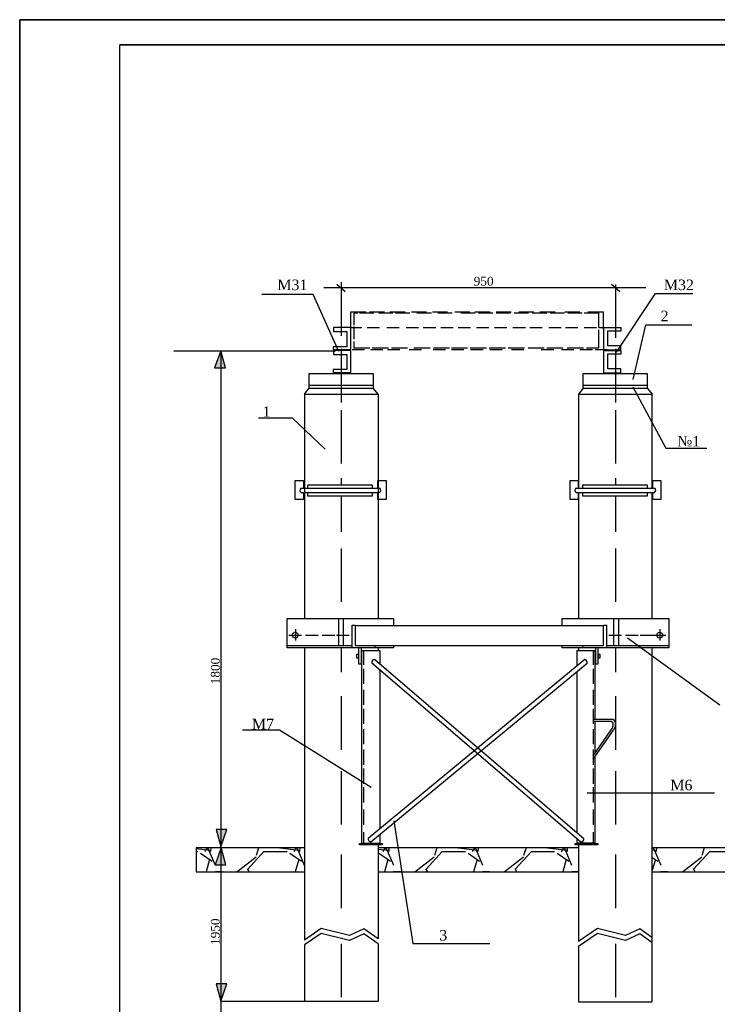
# Model space of a CAD drawing. Extents: x 10527 to 38812, y 13847 to 37526.
# Tile 9 of 256: x 35632 to 35771, y 32071 to 32268. Entities that reach past the tile are written whole.
import ezdxf

# ---------------------------------------------------------------- set-up
doc = ezdxf.new("R2010")
doc.units = 0
doc.header["$LTSCALE"] = 0.5
doc.header["$MEASUREMENT"] = 0
doc.layers.add('(004) Точки рельефа', color=7, linetype='Continuous')
doc.styles.get("Standard").update_dxf_attribs({"font": 'times.ttf'})

msp = doc.modelspace()

# ---------------------------------------------------------------- hatches: boundary and pattern name
h = msp.add_hatch(color=256)
h.set_gradient(color1=(0, 0, 10), color2=(0, 0, 0), one_color=1)
h.paths.add_polyline_path([(35671.676, 32075.444), (35670.758, 32075.444), (35671.676, 32072.052)])
h.paths.add_polyline_path([(35672.897, 32075.444), (35671.676, 32075.444), (35671.676, 32072.052), (35671.687, 32072.013), (35671.688, 32072.013)])
h.paths.add_polyline_path([(35671.676, 32102.45), (35670.54, 32099.223), (35671.676, 32099.223)])
h.paths.add_polyline_path([(35671.749, 32102.657), (35671.676, 32102.45), (35671.676, 32099.223), (35672.679, 32099.223)])
h.paths.add_polyline_path([(35671.676, 32106.247), (35670.758, 32106.247), (35671.676, 32102.854)])
h.paths.add_polyline_path([(35672.897, 32106.247), (35671.676, 32106.247), (35671.676, 32102.854), (35671.687, 32102.812)])
h.paths.add_polyline_path([(35671.676, 32201.673), (35671.666, 32201.709), (35671.619, 32201.709), (35670.436, 32198.352), (35671.676, 32198.352)])
h.paths.add_polyline_path([(35671.676, 32201.673), (35671.676, 32198.352), (35672.575, 32198.352)])
h = msp.add_hatch()
h.set_pattern_fill('GRAVEL', color=256, scale=0.7, style=0)
h.set_pattern_definition([(228.0128, (31930.7039, 29373.414), (-142.24012086, -160.02019663), [2.39205, -236.8135]), (184.9697, (31929.1037, 29371.636), (213.36034514, 17.77987453), [4.104835, -406.378]), (132.5104, (31925.0143, 29371.2804), (177.79987063, -195.58019105), [2.894374, -286.5429]), (267.2737, (31918.0801, 29366.8354), (17.7799228, 355.59988557), [3.738035, -370.0648]), (292.8337, (31917.9023, 29363.1016), (-88.90025239, 213.36012131), [3.66544, -362.8786]), (357.2737, (31919.3247, 29359.7234), (-355.59988557, 17.7799228), [3.738035, -370.0648]), (37.6942, (31923.0585, 29359.5456), (-231.14014603, -177.7998415), [4.94336, -489.3917]), (72.2553, (31926.9701, 29362.5682), (124.46024896, 391.16011344), [4.66704, -462.0371]), (121.4296, (31928.3925, 29367.0132), (-142.24003665, 231.13972812), [3.75069, -371.3185]), (175.2364, (31926.4367, 29370.2136), (195.57984637, -17.77983314), [4.28199, -209.8173]), (222.3974, (31922.16953, 29370.5692), (-213.36000642, -195.579745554), [5.537546, -548.2176]), (138.8141, (31935.6823, 29366.6576), (-124.4599207, 106.6798359), [1.890035, -187.1142]), (171.4692, (31934.2599, 29367.9022), (231.13964717, -35.5600896), [3.595774, -355.9822]), (225, (31930.704, 29368.436), (6e-13, -17.779988), [2.51446, -22.63023]), (203.1986, (31929.4593, 29370.5692), (88.9002998, 35.5601559), [1.35409, -134.0542]), (291.8014, (31928.2147, 29370.0358), (-17.7800125, 53.3400344), [1.91496, -93.8336]), (30.9638, (31928.926, 29368.2578), (53.3399437, 35.5600277), [3.11024, -100.5641]), (161.5651, (31931.593, 29369.858), (35.560016, -17.7799736), [2.24901, -53.9763]), (16.3895, (31917.9023, 29370.0358), (177.8000981, 53.33988905), [3.150616, -311.9116]), (70.3462, (31920.9249, 29370.9248), (-71.11980182, -195.57972342), [2.64319, -261.6754]), (293.1986, (31931.593, 29373.414), (-35.5601559, 88.9002998), [2.70816, -132.7004]), (343.6105, (31932.6597, 29370.9248), (-177.8000981, 53.33988905), [3.150616, -311.9116]), (339.444, (31917.9023, 29359.0122), (-88.90011035, 35.55995685), [3.038245, -148.8739]), (294.7751, (31920.7471, 29357.9454), (-88.89979283, 195.57990918), [2.545704, -252.0252]), (66.8014, (31931.7707, 29355.634), (35.5601559, 88.9002998), [2.70816, -132.7004]), (17.354, (31932.8375, 29358.1232), (-231.14001247, -71.11989273), [2.98048, -295.0668]), (69.444, (31923.0585, 29355.634), (-35.55995685, -88.90011035), [1.519126, -150.3936]), (101.3099, (31930.704, 29355.634), (-17.7799122, 71.1197722), [0.906605, -89.754]), (165.9638, (31930.526, 29356.523), (53.3400375, -17.7799692), [3.66544, -69.64335]), (186.009, (31926.9701, 29357.412), (177.79973781, 17.77995848), [3.39687, -336.2898]), (303.6901, (31928.926, 29366.6576), (-17.780006, 35.5599657), [2.56427, -61.54246]), (353.1572, (31930.3483, 29364.524), (302.260125, -35.56015926), [4.4769, -443.212]), (60.9454, (31934.7933, 29363.9906), (-71.11983456, -124.4597033), [1.830556, -181.2258]), (90, (31935.682, 29365.59), (-17.78, 17.78), [1.0668, -16.7132]), (120.2564, (31926.6145, 29357.9454), (71.11984927, -124.45993723), [2.47007, -244.5373]), (48.0128, (31925.3699, 29360.079), (142.24012086, 160.02019663), [4.7841, -234.4216]), (2e-12, (31928.57, 29363.635), (17.78, 17.78), [4.6228, -13.1572]), (325.3048, (31933.1931, 29363.635), (-177.79969194, 124.46001183), [2.81127, -278.3151]), (254.0546, (31935.5045, 29362.0348), (-17.7800454, -71.1201694), [2.5888, -126.8519]), (207.646, (31934.7933, 29359.5456), (-337.81988134, -177.80011182), [4.215015, -417.2875]), (175.4261, (31931.0595, 29357.5898), (-231.14005323, 17.77991398), [4.4592, -441.4606]), (175.4261, (31931.0595, 29357.5898), (-231.14005323, 17.77991398), [4.4592, -441.4606])])
h.paths.add_polyline_path([(35688.384, 32097.839), (35688.384, 32102.686), (35666.722, 32102.686), (35666.722, 32097.839)])
h.paths.add_polyline_path([(35743.018, 32097.839), (35743.018, 32102.686), (35703.026, 32102.686), (35703.026, 32097.839)])
h.paths.add_polyline_path([(35810.563, 32097.839), (35810.563, 32102.686), (35757.669, 32102.686), (35757.669, 32097.839)])
h.paths.add_polyline_path([(35825.205, 32102.686), (35825.205, 32097.839), (35880.51, 32097.839), (35880.51, 32102.686)])

# ---------------------------------------------------------------- linework, layer by layer
at = {"layer": '(004) Точки рельефа', "color": 18, "true_color": 0x000000, "elevation": -629.582}
for points in [[(36051.515, 31970.784), (35631.547, 31970.784), (35631.547, 32267.818), (36051.515, 32267.818)], [(35651.547, 32262.818), (36046.515, 32262.818), (36046.515, 31975.784), (35651.547, 31975.784)]]:
    msp.add_lwpolyline(points, close=True, dxfattribs=at)
for p, q in [((36051.515, 32267.818, -629.582), (35631.547, 32267.818, -629.582)), ((35797.427, 32267.818, -629.582), (35631.547, 32267.818, -629.582)), ((36051.515, 32267.818, -629.582), (35631.547, 32267.818, -629.582)), ((35631.547, 32267.818, -629.582), (35631.547, 31970.784, -629.582)), ((36046.515, 32262.818, -629.582), (35651.547, 32262.818, -629.582)), ((35651.547, 31975.784, -629.582), (35651.547, 32262.818, -629.582)), ((35694.804, 32215.085, -629.582), (35696.501, 32213.58, -629.582)), ((35695.671, 32215.434, -629.582), (35695.671, 32204.757, -629.582)), ((35749.562, 32215.085, -629.582), (35751.26, 32213.58, -629.582)), ((35750.362, 32215, -629.582), (35750.362, 32204.322, -629.582)), ((35690.072, 32213.026, -629.582), (35679.859, 32213.026, -629.582)), ((35695.193, 32201.644, -629.582), (35690.072, 32213.026, -629.582)), ((35692.227, 32214.377, -629.582), (35756.446, 32214.377, -629.582)), ((35750.586, 32201.512, -629.582), (35758.396, 32213.173, -629.582)), ((35758.396, 32213.173, -629.582), (35765.82, 32213.173, -629.582)), ((35697.63, 32206.198, -629.582), (35697.63, 32209.521, -629.582)), ((35697.63, 32209.521, -629.582), (35700.643, 32209.521, -629.582)), ((35698.982, 32209.284, -629.582), (35698.191, 32209.284, -629.582)), ((35698.191, 32209.284, -629.582), (35698.191, 32206.885, -629.582)), ((35702.184, 32209.284, -629.582), (35699.312, 32209.284, -629.582)), ((35701.318, 32209.521, -629.582), (35704.331, 32209.521, -629.582)), ((35705.978, 32209.284, -629.582), (35703.107, 32209.284, -629.582)), ((35705.402, 32209.521, -629.582), (35708.414, 32209.521, -629.582)), ((35709.395, 32209.284, -629.582), (35706.524, 32209.284, -629.582)), ((35709.705, 32209.521, -629.582), (35712.717, 32209.521, -629.582)), ((35713.668, 32209.284, -629.582), (35710.796, 32209.284, -629.582)), ((35713.876, 32209.521, -629.582), (35716.889, 32209.521, -629.582)), ((35717.828, 32209.284, -629.582), (35714.956, 32209.284, -629.582)), ((35718.311, 32209.521, -629.582), (35721.323, 32209.521, -629.582)), ((35722.382, 32209.284, -629.582), (35719.51, 32209.284, -629.582)), ((35722.35, 32209.521, -629.582), (35725.363, 32209.521, -629.582)), ((35725.911, 32209.284, -629.582), (35723.039, 32209.284, -629.582)), ((35726.556, 32209.521, -629.582), (35729.569, 32209.521, -629.582)), ((35729.46, 32209.284, -629.582), (35726.588, 32209.284, -629.582)), ((35733.04, 32209.284, -629.582), (35730.168, 32209.284, -629.582)), ((35731.112, 32209.521, -629.582), (35734.125, 32209.521, -629.582)), ((35736.668, 32209.284, -629.582), (35733.796, 32209.284, -629.582)), ((35735.32, 32209.521, -629.582), (35738.333, 32209.521, -629.582)), ((35740.231, 32209.284, -629.582), (35737.359, 32209.284, -629.582)), ((35740.262, 32209.521, -629.582), (35743.275, 32209.521, -629.582)), ((35743.77, 32209.284, -629.582), (35740.898, 32209.284, -629.582)), ((35747.04, 32209.284, -629.582), (35744.168, 32209.284, -629.582)), ((35744.857, 32209.521, -629.582), (35747.991, 32209.521, -629.582)), ((35747.042, 32206.439, -629.582), (35747.042, 32209.304, -629.582)), ((35747.991, 32205.985, -629.582), (35747.991, 32209.521, -629.582)), ((35697.62, 32206.412, -629.582), (35694.169, 32206.412, -629.582)), ((35694.169, 32206.412, -629.582), (35694.169, 32205.598, -629.582)), ((35694.169, 32205.598, -629.582), (35696.778, 32205.598, -629.582)), ((35696.778, 32205.598, -629.582), (35696.778, 32202.583, -629.582)), ((35697.325, 32206.386, -629.582), (35699.795, 32206.386, -629.582)), ((35697.62, 32202.016, -629.582), (35697.62, 32206.412, -629.582)), ((35698.191, 32206.585, -629.582), (35698.191, 32204.077, -629.582)), ((35700.877, 32206.386, -629.582), (35703.347, 32206.386, -629.582)), ((35704.752, 32206.386, -629.582), (35707.222, 32206.386, -629.582)), ((35708.627, 32206.386, -629.582), (35711.098, 32206.386, -629.582)), ((35712.051, 32206.386, -629.582), (35714.521, 32206.386, -629.582)), ((35715.538, 32206.386, -629.582), (35718.008, 32206.386, -629.582)), ((35719.026, 32206.386, -629.582), (35721.496, 32206.386, -629.582)), ((35722.643, 32206.386, -629.582), (35725.113, 32206.386, -629.582)), ((35726.26, 32206.386, -629.582), (35728.73, 32206.386, -629.582)), ((35729.941, 32206.386, -629.582), (35732.411, 32206.386, -629.582)), ((35733.3, 32206.386, -629.582), (35735.77, 32206.386, -629.582)), ((35737.11, 32206.386, -629.582), (35739.581, 32206.386, -629.582)), ((35740.404, 32206.386, -629.582), (35742.875, 32206.386, -629.582)), ((35744.151, 32206.386, -629.582), (35746.621, 32206.386, -629.582)), ((35747.042, 32202.336, -629.582), (35747.042, 32205.945, -629.582)), ((35747.057, 32206.386, -629.582), (35749.527, 32206.386, -629.582)), ((35751.545, 32206.319, -629.582), (35747.989, 32206.319, -629.582)), ((35747.989, 32206.319, -629.582), (35747.989, 32201.923, -629.582)), ((35748.831, 32202.737, -629.582), (35748.831, 32205.751, -629.582)), ((35748.831, 32205.751, -629.582), (35751.545, 32205.751, -629.582)), ((35751.545, 32205.751, -629.582), (35751.545, 32206.319, -629.582)), ((35753.913, 32196.055, -629.582), (35756.422, 32206.922, -629.582)), ((35756.422, 32206.922, -629.582), (35765.621, 32206.922, -629.582)), ((35698.191, 32203.64, -629.582), (35698.191, 32202.336, -629.582)), ((35694.565, 32201.709, -629.582), (35662.26, 32201.709, -629.582)), ((35671.645, 32201.786, -629.582), (35670.436, 32198.352, -629.582)), ((35672.575, 32198.352, -629.582), (35671.645, 32201.786, -629.582)), ((35671.676, 32201.709, -629.582), (35671.676, 32069.563, -629.582)), ((35696.778, 32202.583, -629.582), (35694.064, 32202.583, -629.582)), ((35694.064, 32202.583, -629.582), (35694.064, 32202.016, -629.582)), ((35694.064, 32202.016, -629.582), (35697.62, 32202.016, -629.582)), ((35697.62, 32201.836, -629.582), (35694.169, 32201.836, -629.582)), ((35694.169, 32201.836, -629.582), (35694.169, 32201.022, -629.582)), ((35695.671, 32202.125, -629.582), (35695.671, 32191.447, -629.582)), ((35697.62, 32197.44, -629.582), (35697.62, 32201.836, -629.582)), ((35697.84, 32202.026, -629.582), (35700.31, 32202.026, -629.582)), ((35698.191, 32202.336, -629.582), (35701.362, 32202.336, -629.582)), ((35701.512, 32202.026, -629.582), (35703.983, 32202.026, -629.582)), ((35701.853, 32202.336, -629.582), (35705.082, 32202.336, -629.582)), ((35704.891, 32202.026, -629.582), (35707.362, 32202.026, -629.582)), ((35705.681, 32202.336, -629.582), (35708.911, 32202.336, -629.582)), ((35709.225, 32202.026, -629.582), (35711.695, 32202.026, -629.582)), ((35710.196, 32202.336, -629.582), (35713.426, 32202.336, -629.582)), ((35714, 32202.026, -629.582), (35716.47, 32202.026, -629.582)), ((35714.061, 32202.336, -629.582), (35717.291, 32202.336, -629.582)), ((35717.672, 32202.026, -629.582), (35720.143, 32202.026, -629.582)), ((35717.673, 32202.336, -629.582), (35720.902, 32202.336, -629.582)), ((35721.429, 32202.336, -629.582), (35724.659, 32202.336, -629.582)), ((35721.492, 32202.026, -629.582), (35723.962, 32202.026, -629.582)), ((35725.189, 32202.336, -629.582), (35728.419, 32202.336, -629.582)), ((35725.312, 32202.026, -629.582), (35727.782, 32202.026, -629.582)), ((35729, 32202.336, -629.582), (35732.23, 32202.336, -629.582)), ((35729.645, 32202.026, -629.582), (35732.116, 32202.026, -629.582)), ((35732.938, 32202.336, -629.582), (35736.168, 32202.336, -629.582)), ((35735.595, 32202.026, -629.582), (35738.065, 32202.026, -629.582)), ((35736.685, 32202.336, -629.582), (35739.915, 32202.336, -629.582)), ((35739.635, 32202.026, -629.582), (35742.105, 32202.026, -629.582)), ((35740.781, 32202.336, -629.582), (35744.01, 32202.336, -629.582)), ((35743.308, 32202.026, -629.582), (35745.778, 32202.026, -629.582)), ((35744.594, 32202.336, -629.582), (35747.042, 32202.336, -629.582)), ((35746.319, 32202.026, -629.582), (35748.79, 32202.026, -629.582)), ((35747.989, 32201.923, -629.582), (35751.44, 32201.923, -629.582)), ((35751.545, 32201.743, -629.582), (35747.989, 32201.743, -629.582)), ((35747.989, 32201.743, -629.582), (35747.989, 32197.347, -629.582)), ((35751.44, 32202.737, -629.582), (35748.831, 32202.737, -629.582)), ((35748.831, 32198.161, -629.582), (35748.831, 32201.175, -629.582)), ((35748.831, 32201.175, -629.582), (35751.545, 32201.175, -629.582)), ((35750.362, 32202.125, -629.582), (35750.362, 32191.447, -629.582)), ((35751.44, 32201.923, -629.582), (35751.44, 32202.737, -629.582)), ((35751.545, 32201.175, -629.582), (35751.545, 32201.743, -629.582)), ((35694.169, 32201.022, -629.582), (35696.778, 32201.022, -629.582)), ((35696.778, 32201.022, -629.582), (35696.778, 32198.007, -629.582)), ((35670.436, 32198.352, -629.582), (35672.575, 32198.352, -629.582)), ((35689.304, 32194.298, -629.582), (35689.304, 32197.257, -629.582)), ((35689.304, 32197.257, -629.582), (35702.026, 32197.257, -629.582)), ((35696.778, 32198.007, -629.582), (35694.064, 32198.007, -629.582)), ((35694.064, 32198.007, -629.582), (35694.064, 32197.44, -629.582)), ((35694.064, 32197.44, -629.582), (35697.62, 32197.44, -629.582)), ((35702.026, 32197.257, -629.582), (35702.026, 32194.29, -629.582)), ((35743.965, 32194.298, -629.582), (35743.965, 32197.257, -629.582)), ((35743.965, 32197.257, -629.582), (35756.687, 32197.257, -629.582)), ((35747.989, 32197.347, -629.582), (35751.44, 32197.347, -629.582)), ((35751.44, 32198.161, -629.582), (35748.831, 32198.161, -629.582)), ((35751.44, 32197.347, -629.582), (35751.44, 32198.161, -629.582)), ((35756.687, 32197.257, -629.582), (35756.687, 32194.29, -629.582)), ((35688.389, 32193.097, -629.582), (35689.306, 32194.298, -629.582)), ((35689.306, 32194.914, -629.582), (35702.019, 32194.914, -629.582)), ((35689.306, 32194.298, -629.582), (35702.019, 32194.298, -629.582)), ((35702.019, 32194.298, -629.582), (35703.025, 32193.073, -629.582)), ((35743.068, 32193.097, -629.582), (35743.986, 32194.298, -629.582)), ((35743.968, 32194.914, -629.582), (35756.681, 32194.914, -629.582)), ((35743.986, 32194.298, -629.582), (35756.699, 32194.298, -629.582)), ((35753.843, 32194.59, -629.582), (35760.413, 32182.34, -629.582)), ((35756.699, 32194.298, -629.582), (35757.753, 32193.014, -629.582)), ((35688.384, 32193.095, -629.582), (35688.384, 32148.358, -629.582)), ((35688.384, 32193.095, -629.582), (35703.025, 32193.095, -629.582)), ((35703.025, 32193.095, -629.582), (35703.025, 32148.358, -629.582)), ((35743.027, 32193.095, -629.582), (35743.027, 32174.386, -629.582)), ((35743.027, 32193.095, -629.582), (35757.669, 32193.095, -629.582)), ((35757.669, 32193.095, -629.582), (35757.669, 32174.386, -629.582)), ((35695.671, 32189.93, -629.582), (35695.671, 32179.252, -629.582)), ((35750.362, 32189.93, -629.582), (35750.362, 32179.252, -629.582)), ((35685.981, 32188.305, -629.582), (35679.198, 32188.305, -629.582)), ((35692.455, 32182.142, -629.582), (35685.981, 32188.305, -629.582)), ((35760.413, 32182.34, -629.582), (35768.626, 32182.34, -629.582)), ((35695.671, 32176.322, -629.582), (35695.671, 32175.003, -629.582)), ((35750.362, 32176.322, -629.582), (35750.362, 32175.003, -629.582)), ((35687.63, 32174.386, -629.582), (35703.382, 32174.386, -629.582)), ((35689.016, 32174.386, -629.582), (35689.016, 32175.003, -629.582)), ((35689.016, 32175.003, -629.582), (35701.869, 32175.003, -629.582)), ((35701.869, 32175.003, -629.582), (35701.869, 32174.386, -629.582)), ((35742.466, 32174.386, -629.582), (35758.218, 32174.386, -629.582)), ((35743.852, 32174.386, -629.582), (35743.852, 32175.003, -629.582)), ((35743.852, 32175.003, -629.582), (35756.705, 32175.003, -629.582)), ((35756.705, 32175.003, -629.582), (35756.705, 32174.386, -629.582)), ((35687.692, 32173.478, -629.582), (35703.32, 32173.478, -629.582)), ((35689.016, 32172.778, -629.582), (35689.016, 32173.478, -629.582)), ((35701.869, 32172.778, -629.582), (35689.016, 32172.778, -629.582)), ((35695.671, 32172.778, -629.582), (35695.671, 32165.644, -629.582)), ((35701.869, 32173.478, -629.582), (35701.869, 32172.778, -629.582)), ((35742.528, 32173.478, -629.582), (35758.156, 32173.478, -629.582)), ((35743.027, 32173.478, -629.582), (35743.027, 32148.358, -629.582)), ((35743.852, 32172.778, -629.582), (35743.852, 32173.478, -629.582)), ((35756.705, 32172.778, -629.582), (35743.852, 32172.778, -629.582)), ((35750.362, 32172.778, -629.582), (35750.362, 32165.644, -629.582)), ((35756.705, 32173.478, -629.582), (35756.705, 32172.778, -629.582)), ((35757.669, 32173.478, -629.582), (35757.669, 32148.358, -629.582)), ((35695.671, 32162.336, -629.582), (35695.671, 32151.658, -629.582)), ((35750.362, 32162.336, -629.582), (35750.362, 32151.658, -629.582)), ((35684.874, 32148.358, -629.582), (35706.088, 32148.358, -629.582)), ((35684.874, 32142.482, -629.582), (35684.874, 32148.358, -629.582)), ((35695.108, 32148.358, -629.582), (35695.108, 32142.952, -629.582)), ((35696.076, 32148.358, -629.582), (35696.076, 32142.952, -629.582)), ((35706.088, 32148.358, -629.582), (35706.088, 32146.966, -629.582)), ((35739.782, 32148.358, -629.582), (35760.997, 32148.358, -629.582)), ((35739.782, 32146.966, -629.582), (35739.782, 32148.358, -629.582)), ((35750.017, 32148.358, -629.582), (35750.017, 32142.952, -629.582)), ((35750.985, 32148.358, -629.582), (35750.985, 32142.952, -629.582)), ((35760.997, 32148.358, -629.582), (35760.997, 32142.482, -629.582)), ((35686.537, 32146.246, -629.582), (35686.537, 32143.935, -629.582)), ((35697.895, 32142.472, -629.582), (35697.895, 32146.993, -629.582)), ((35697.895, 32146.993, -629.582), (35698.463, 32146.993, -629.582)), ((35698.463, 32146.993, -629.582), (35698.463, 32142.952, -629.582)), ((35698.463, 32146.966, -629.582), (35748.029, 32146.966, -629.582)), ((35748.029, 32142.952, -629.582), (35748.029, 32146.993, -629.582)), ((35748.029, 32146.993, -629.582), (35748.597, 32146.993, -629.582)), ((35748.597, 32146.993, -629.582), (35748.597, 32142.482, -629.582)), ((35759.248, 32146.246, -629.582), (35759.248, 32143.935, -629.582)), ((35685.212, 32145.06, -629.582), (35687.739, 32145.06, -629.582)), ((35688.524, 32145.06, -629.582), (35691.05, 32145.06, -629.582)), ((35691.869, 32145.06, -629.582), (35694.396, 32145.06, -629.582)), ((35694.771, 32145.06, -629.582), (35697.298, 32145.06, -629.582)), ((35749.042, 32145.06, -629.582), (35751.568, 32145.06, -629.582)), ((35752.388, 32145.06, -629.582), (35754.914, 32145.06, -629.582)), ((35752.781, 32144.493, -629.582), (35771.233, 32131.104, -629.582)), ((35755.29, 32145.06, -629.582), (35757.816, 32145.06, -629.582)), ((35757.923, 32145.06, -629.582), (35760.449, 32145.06, -629.582)), ((35706.088, 32142.482, -629.582), (35684.874, 32142.482, -629.582)), ((35684.887, 32142.952, -629.582), (35697.895, 32142.952, -629.582)), ((35688.384, 32142.482, -629.582), (35688.384, 32084.424, -629.582)), ((35695.671, 32142.482, -629.582), (35695.671, 32137.672, -629.582)), ((35698.437, 32142.966, -629.582), (35748.029, 32142.966, -629.582)), ((35698.463, 32142.952, -629.582), (35706.088, 32142.952, -629.582)), ((35699.157, 32142.478, -629.582), (35699.157, 32139.322, -629.582)), ((35699.709, 32139.322, -629.582), (35699.709, 32142.482, -629.582)), ((35702.405, 32142.952, -629.582), (35702.405, 32142.482, -629.582)), ((35703.025, 32142.482, -629.582), (35703.025, 32141.949, -629.582)), ((35706.088, 32142.966, -629.582), (35706.088, 32142.482, -629.582)), ((35739.782, 32142.482, -629.582), (35739.782, 32142.966, -629.582)), ((35760.997, 32142.482, -629.582), (35739.782, 32142.482, -629.582)), ((35739.795, 32142.952, -629.582), (35748.029, 32142.952, -629.582)), ((35743.027, 32142.482, -629.582), (35743.027, 32141.974, -629.582)), ((35743.807, 32142.952, -629.582), (35743.807, 32142.482, -629.582)), ((35746.401, 32142.482, -629.582), (35746.401, 32139.322, -629.582)), ((35746.953, 32139.322, -629.582), (35746.953, 32142.482, -629.582)), ((35748.597, 32142.952, -629.582), (35760.997, 32142.952, -629.582)), ((35750.362, 32142.482, -629.582), (35750.362, 32137.672, -629.582)), ((35757.669, 32142.482, -629.582), (35757.669, 32071.867, -629.582)), ((35699.744, 32141.949, -629.582), (35703.389, 32141.949, -629.582)), ((35699.744, 32141.949, -629.582), (35699.744, 32103.478, -629.582)), ((35700.15, 32141.949, -629.582), (35700.15, 32139.122, -629.582)), ((35703.389, 32141.949, -629.582), (35703.389, 32139.258, -629.582)), ((35742.654, 32141.974, -629.582), (35746.299, 32141.974, -629.582)), ((35742.654, 32141.974, -629.582), (35742.654, 32138.832, -629.582)), ((35745.948, 32141.949, -629.582), (35745.948, 32139.122, -629.582)), ((35746.299, 32141.974, -629.582), (35746.299, 32128.301, -629.582)), ((35699.157, 32139.322, -629.582), (35699.709, 32139.322, -629.582)), ((35700.15, 32138.344, -629.582), (35700.15, 32135.318, -629.582)), ((35744.296, 32140.187, -629.582), (35701.057, 32104.497, -629.582)), ((35744.749, 32139.363, -629.582), (35701.582, 32103.732, -629.582)), ((35701.783, 32139.508, -629.582), (35743.472, 32103.826, -629.582)), ((35702.353, 32140.145, -629.582), (35744.051, 32104.455, -629.582)), ((35745.948, 32138.344, -629.582), (35745.948, 32135.318, -629.582)), ((35746.401, 32139.322, -629.582), (35746.953, 32139.322, -629.582)), ((35703.389, 32138.134, -629.582), (35703.389, 32106.421, -629.582)), ((35742.654, 32137.634, -629.582), (35742.654, 32105.65, -629.582)), ((35695.671, 32132.852, -629.582), (35695.671, 32122.174, -629.582)), ((35700.15, 32134.147, -629.582), (35700.15, 32131.121, -629.582)), ((35745.948, 32134.147, -629.582), (35745.948, 32131.121, -629.582)), ((35750.362, 32132.852, -629.582), (35750.362, 32122.174, -629.582)), ((35700.15, 32130.344, -629.582), (35700.15, 32127.318, -629.582)), ((35745.948, 32130.344, -629.582), (35745.948, 32127.318, -629.582)), ((35745.948, 32128.301, -629.582), (35746.915, 32128.301, -629.582)), ((35745.948, 32127.848, -629.582), (35749.616, 32127.848, -629.582)), ((35746.023, 32128.301, -629.582), (35747.255, 32128.301, -629.582)), ((35746.299, 32127.848, -629.582), (35746.299, 32121.467, -629.582)), ((35746.842, 32128.301, -629.582), (35748.073, 32128.301, -629.582)), ((35747.567, 32128.301, -629.582), (35748.799, 32128.301, -629.582)), ((35748.401, 32128.301, -629.582), (35749.633, 32128.301, -629.582)), ((35748.713, 32128.301, -629.582), (35749.91, 32128.301, -629.582)), ((35683.347, 32126.047, -629.582), (35675.978, 32126.047, -629.582)), ((35701.646, 32114.63, -629.582), (35683.347, 32126.047, -629.582)), ((35700.15, 32126.278, -629.582), (35700.15, 32123.252, -629.582)), ((35745.948, 32120.963, -629.582), (35749.749, 32126.431, -629.582)), ((35745.948, 32126.278, -629.582), (35745.948, 32123.252, -629.582)), ((35745.948, 32120.281, -629.582), (35749.978, 32126.079, -629.582)), ((35700.15, 32122.212, -629.582), (35700.15, 32119.186, -629.582)), ((35745.948, 32122.212, -629.582), (35745.948, 32119.186, -629.582)), ((35746.299, 32120.785, -629.582), (35746.299, 32103.502, -629.582)), ((35695.671, 32117.921, -629.582), (35695.671, 32107.243, -629.582)), ((35700.15, 32118.4, -629.582), (35700.15, 32115.374, -629.582)), ((35745.948, 32118.4, -629.582), (35745.948, 32115.374, -629.582)), ((35750.362, 32117.921, -629.582), (35750.362, 32107.243, -629.582)), ((35700.15, 32114.695, -629.582), (35700.15, 32111.669, -629.582)), ((35745.948, 32114.695, -629.582), (35745.948, 32111.669, -629.582)), ((35744.719, 32113.581, -629.582), (35770.163, 32113.581, -629.582)), ((35700.15, 32110.22, -629.582), (35700.15, 32107.194, -629.582)), ((35745.948, 32110.22, -629.582), (35745.948, 32107.194, -629.582)), ((35706.165, 32107.98, -629.582), (35709.952, 32083.534, -629.582)), ((35672.897, 32106.247, -629.582), (35670.758, 32106.247, -629.582)), ((35670.758, 32106.247, -629.582), (35671.687, 32102.812, -629.582)), ((35671.687, 32102.812, -629.582), (35672.897, 32106.247, -629.582)), ((35700.15, 32105.746, -629.582), (35700.15, 32103.478, -629.582)), ((35703.389, 32105.223, -629.582), (35703.389, 32103.478, -629.582)), ((35745.948, 32105.746, -629.582), (35745.948, 32103.478, -629.582)), ((35700.994, 32103.478, -629.582), (35699.744, 32103.478, -629.582)), ((35703.389, 32103.478, -629.582), (35700.861, 32103.478, -629.582)), ((35703.026, 32103.478, -629.582), (35703.026, 32103.466, -629.582)), ((35703.026, 32103.179, -629.582), (35703.026, 32102.686, -629.582)), ((35742.654, 32104.526, -629.582), (35742.654, 32103.502, -629.582)), ((35743.904, 32103.502, -629.582), (35742.654, 32103.502, -629.582)), ((35743.018, 32103.179, -629.582), (35743.018, 32102.686, -629.582)), ((35746.299, 32103.502, -629.582), (35743.771, 32103.502, -629.582)), ((35666.722, 32102.686, -629.582), (35688.384, 32102.686, -629.582)), ((35666.722, 32102.686, -629.582), (35666.722, 32097.839, -629.582)), ((35671.749, 32102.657, -629.582), (35670.54, 32099.223, -629.582)), ((35672.679, 32099.223, -629.582), (35671.749, 32102.657, -629.582)), ((35695.671, 32101.254, -629.582), (35695.671, 32090.576, -629.582)), ((35703.026, 32102.686, -629.582), (35743.018, 32102.686, -629.582)), ((35703.026, 32102.686, -629.582), (35703.026, 32084.429, -629.582)), ((35743.018, 32102.686, -629.582), (35743.018, 32083.922, -629.582)), ((35750.362, 32101.254, -629.582), (35750.362, 32090.576, -629.582)), ((35757.669, 32102.686, -629.582), (35810.563, 32102.686, -629.582)), ((35670.54, 32099.223, -629.582), (35672.679, 32099.223, -629.582)), ((35666.722, 32097.839, -629.582), (35688.384, 32097.839, -629.582)), ((35703.026, 32097.839, -629.582), (35743.018, 32097.839, -629.582)), ((35757.669, 32097.839, -629.582), (35810.563, 32097.839, -629.582)), ((35688.384, 32084.424, -629.582), (35688.384, 32084.213, -629.582)), ((35695.671, 32083.468, -629.582), (35695.671, 32072.79, -629.582)), ((35703.026, 32083.44, -629.582), (35703.026, 32072.013, -629.582)), ((35709.952, 32083.534, -629.582), (35725.316, 32083.534, -629.582)), ((35750.362, 32083.468, -629.582), (35750.362, 32072.79, -629.582)), ((35688.384, 32083.223, -629.582), (35688.384, 32072.013, -629.582)), ((35743.018, 32082.933, -629.582), (35743.018, 32071.867, -629.582)), ((35672.897, 32075.444, -629.582), (35670.758, 32075.444, -629.582)), ((35670.758, 32075.444, -629.582), (35671.687, 32072.01, -629.582)), ((35671.687, 32072.01, -629.582), (35672.897, 32075.444, -629.582)), ((35671.676, 32072.013, -629.582), (35703.026, 32072.013, -629.582)), ((35743.018, 32071.867, -629.582), (35757.669, 32071.867, -629.582))]:
    msp.add_line(p, q)
at = {"elevation": -629.582}
for points in [[(35688.124, 32173.478), (35688.124, 32172.11), (35686.481, 32172.11), (35686.481, 32175.9), (35688.124, 32175.9), (35688.124, 32174.386)], [(35702.979, 32174.386), (35702.979, 32175.9), (35704.623, 32175.9), (35704.623, 32172.11), (35702.979, 32172.11), (35702.979, 32173.478)], [(35742.96, 32173.478), (35742.96, 32172.11), (35741.317, 32172.11), (35741.317, 32175.9), (35742.96, 32175.9), (35742.96, 32174.386)], [(35757.815, 32174.386), (35757.815, 32175.9), (35759.458, 32175.9), (35759.458, 32172.11), (35757.815, 32172.11), (35757.815, 32173.478)], [(35749.749, 32126.431), (35749.924, 32126.916), (35749.924, 32127.456), (35749.616, 32127.848)], [(35749.91, 32128.301), (35750.316, 32127.645), (35750.316, 32126.816), (35749.978, 32126.079)], [(35703.026, 32084.429), (35700.197, 32086.424), (35697.338, 32085.084), (35691.709, 32086.483), (35688.384, 32084.213)], [(35703.026, 32083.44), (35700.197, 32085.434), (35697.338, 32084.095), (35691.709, 32085.494), (35688.384, 32083.223)], [(35757.669, 32084.723), (35755.257, 32086.424), (35752.398, 32085.084), (35746.77, 32086.483), (35743.018, 32083.922)], [(35757.669, 32083.734), (35755.257, 32085.434), (35752.398, 32084.095), (35746.77, 32085.494), (35743.018, 32082.933)]]:
    msp.add_lwpolyline(points, dxfattribs=at)
for points in [[(35698.825, 32141.231), (35699.108, 32141.231), (35699.108, 32140.426), (35698.825, 32140.426)], [(35746.998, 32141.231), (35747.281, 32141.231), (35747.281, 32140.426), (35746.998, 32140.426)], [(35699.329, 32103.466), (35703.867, 32103.466), (35703.867, 32103.179), (35699.329, 32103.179)], [(35742.343, 32103.466), (35746.88, 32103.466), (35746.88, 32103.179), (35742.343, 32103.179)]]:
    msp.add_lwpolyline(points, close=True, dxfattribs=at)
for centre in [(35686.508, 32145.04, -629.582), (35759.219, 32145.04, -629.582)]:
    msp.add_circle(centre, 0.585)
for centre, radius, start, end in [((35688.019, 32173.956, -629.582), 0.579, 132.09817, 235.71055), ((35702.994, 32173.956, -629.582), 0.579, 304.28945, 47.90183), ((35742.854, 32173.956, -629.582), 0.579, 132.09817, 235.71055), ((35757.829, 32173.956, -629.582), 0.579, 304.28945, 47.90183), ((35702.306, 32139.614, -629.582), 0.533, 84.9214, 191.43773), ((35744.036, 32139.508, -629.582), 0.727, 348.53551, 69.08098), ((35701.829, 32104.464, -629.582), 0.772, 177.53015, 251.34715), ((35743.561, 32104.325, -629.582), 0.506, 259.78725, 14.88378)]:
    msp.add_arc(centre, radius, start, end)

# ---------------------------------------------------------------- texts
at = {"char_height": 1.75, "width": 9.39369, "attachment_point": 1}
for s, insert in [('{\\fGeorgia|b0|i0|c204|p18;\\C0;     \\H1.2x;М31}', (35679.633, 32215.97, -629.582)), ('{\\fGeorgia|b0|i0|c204|p18;\\C0;     950}', (35718.805, 32216.521, -629.582)), ('{\\fGeorgia|b0|i0|c204|p18;\\C0;     \\H1.2x;М32}', (35756.739, 32215.97, -629.582)), ('{\\fGeorgia|b0|i0|c204|p18;\\C0;     \\H1.2x;2}', (35756.083, 32209.769, -629.582)), ('{\\fGeorgia|b0|i0|c204|p18;\\C0;     \\H1.2x;1}', (35676.7, 32190.69, -629.582)), ('{\\fGeorgia|b0|i0|c204|p18;\\C0;     \\H1.2x;№1}', (35759.37, 32184.784, -629.582)), ('{\\fGeorgia|b0|i0|c204|p18;\\C0;     \\H1.2x;М7}', (35674.575, 32128.346, -629.582)), ('{\\fGeorgia|b0|i0|c204|p18;\\C0;     \\H1.2x;М6}', (35758.025, 32116.183, -629.582)), ('{\\fGeorgia|b0|i0|c204|p18;\\C0;     \\H1.2x;3}', (35711.945, 32086.215, -629.582))]:
    msp.add_mtext(s, dxfattribs=dict(at, insert=insert))
at = {"char_height": 1.75, "width": 9.39369, "attachment_point": 1, "rotation": 90}
for s, insert in [('{\\fGeorgia|b0|i0|c204|p18;\\C0;     1800}', (35669.685, 32131.936, -629.582)), ('{\\fGeorgia|b0|i0|c204|p18;\\C0;     1950}', (35669.685, 32079.929, -629.582))]:
    msp.add_mtext(s, dxfattribs=dict(at, insert=insert))

doc.saveas('drawing.dxf')
